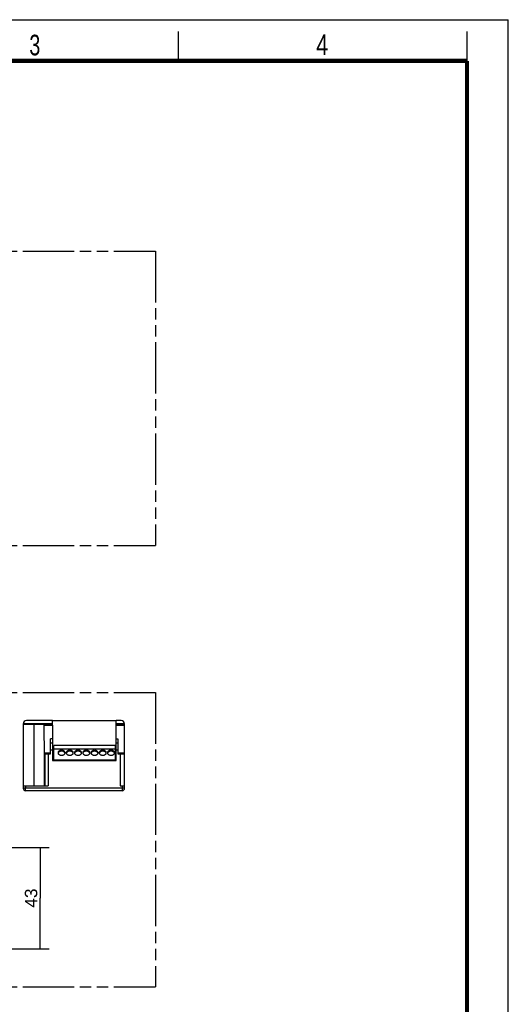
# Model space of a CAD drawing. Header units: millimetres. Extents: x 0 to 210, y 0 to 297.
# Tile 8 of 8: x 127 to 210, y 130 to 297. Entities that reach past the tile are written whole.
import ezdxf
from ezdxf.enums import TextEntityAlignment as Align

# ---------------------------------------------------------------- set-up
doc = ezdxf.new("R2010")
doc.units = ezdxf.units.MM
doc.header["$LTSCALE"] = 19.36
doc.linetypes.add('PHANTOM', pattern=[0.8, 0.45, -0.05, 0.1, -0.05, 0.1, -0.05])
doc.layers.get('0').update_dxf_attribs({"linetype": 'CONTINUOUS'})
for name, color, linetype in [('DEFAULT_3', 7, 'PHANTOM'), ('Z_AXIS', 7, 'CONTINUOUS'), ('Z_DIM_2D', 7, 'CONTINUOUS')]:
    doc.layers.add(name, color=color, linetype=linetype)
doc.styles.add('TEXTSTYLE_2', font='txt', dxfattribs={"width": 0.75})
doc.styles.add('TEXTSTYLE_3', font='helveticaneueltw1g-ltcn.otf')
doc.dimstyles.new('DIMSTYLE_4', dxfattribs={"dimtxt": 2.1, "dimasz": 3.5, "dimexe": 1.5, "dimexo": 0, "dimgap": 0.525, "dimtad": 1, "dimdec": 3, "dimlfac": 2.5, "dimdsep": 46, "dimtxsty": 'TEXTSTYLE_3', "dimcen": 0.09, "dimclrt": 5, "dimadec": 0, "dimazin": 0, "dimtp": 0.3, "dimtm": 0.3, "dimtfac": 1, "dimtdec": 3, "dimtofl": 0, "dimtmove": 0, "dimatfit": 3, "dimfxl": 0, "dimtolj": 1, "dimarcsym": 0})

# ---------------------------------------------------------------- blocks, each defined once
blk = doc.blocks.new('*D6')
at = {"layer": 'Z_DIM_2D', "color": 2, "linetype": 'Continuous'}
for p, q in [((109.48, 156.36), (132.05, 156.36)), ((130.55, 156.36), (130.55, 147.76)), ((130.55, 139.16), (130.55, 147.76)), ((109.48, 139.16), (132.05, 139.16))]:
    blk.add_line(p, q, dxfattribs=at)
at = {"layer": 'Z_DIM_2D', "color": 5, "linetype": 'Continuous', "style": 'TEXTSTYLE_3'}
blk.add_text('43', height=2.1, rotation=90, dxfattribs=at).set_placement((130.02, 147.76), align=Align.CENTER)
blk = doc.blocks.new('_NONE')

msp = doc.modelspace()

# ---------------------------------------------------------------- linework, layer by layer
at = {"color": 2, "linetype": 'Continuous'}
for p, q in [((0, 297), (210, 297)), ((210, 0), (210, 297)), ((154, 290), (154, 295)), ((203, 290), (203, 295))]:
    msp.add_line(p, q, dxfattribs=at)
at = {"color": 7, "linetype": 'Continuous'}
for p, q in [((132.59827, 177.92741), (143.41147, 177.92741)), ((132.59827, 177.1309), (132.59827, 171.12741)), ((143.41147, 172.92741), (143.41147, 177.1309)), ((132.29828, 172.24741), (132.29828, 174.81846)), ((132.59827, 174.81846), (132.29828, 174.81846)), ((132.29828, 174.12741), (132.59828, 174.12741)), ((143.40947, 174.12741), (143.70947, 174.12741)), ((143.41147, 174.81846), (143.70947, 174.81846)), ((143.70947, 174.81846), (143.70947, 172.24741)), ((132.85147, 171.12741), (132.85147, 173.68741)), ((143.25147, 173.68741), (132.85147, 173.68741)), ((143.25147, 173.04741), (132.85147, 173.04741)), ((133.57587, 172.41829), (133.56088, 172.36981)), ((133.6057, 172.47502), (133.57587, 172.41829)), ((134.72708, 172.41829), (134.69725, 172.47502)), ((134.74207, 172.36981), (134.72708, 172.41829)), ((134.97587, 172.41829), (134.96088, 172.36981)), ((135.0057, 172.47502), (134.97587, 172.41829)), ((136.12708, 172.41829), (136.09725, 172.47502)), ((136.14207, 172.36981), (136.12708, 172.41829)), ((136.37587, 172.41829), (136.36088, 172.36981)), ((136.4057, 172.47502), (136.37587, 172.41829)), ((137.52708, 172.41829), (137.49725, 172.47502)), ((137.54207, 172.36981), (137.52708, 172.41829)), ((137.77587, 172.41829), (137.76088, 172.36981)), ((137.8057, 172.47502), (137.77587, 172.41829)), ((138.92708, 172.41829), (138.89725, 172.47502)), ((138.94207, 172.36981), (138.92708, 172.41829)), ((139.17587, 172.41829), (139.16088, 172.36981)), ((139.2057, 172.47502), (139.17587, 172.41829)), ((140.32708, 172.41829), (140.29725, 172.47502)), ((140.34207, 172.36981), (140.32708, 172.41829)), ((140.57587, 172.41829), (140.56088, 172.36981)), ((140.6057, 172.47502), (140.57587, 172.41829)), ((141.72708, 172.41829), (141.69725, 172.47502)), ((141.74207, 172.36981), (141.72708, 172.41829)), ((141.97587, 172.41829), (141.96088, 172.36981)), ((142.0057, 172.47502), (141.97587, 172.41829)), ((143.12708, 172.41829), (143.09725, 172.47502)), ((143.14207, 172.36981), (143.12708, 172.41829)), ((143.25147, 173.68741), (143.25147, 171.12741)), ((143.41147, 171.12741), (143.40947, 172.92741)), ((131.89828, 172.24741), (132.29828, 172.24741)), ((143.25147, 171.16741), (132.85147, 171.16741)), ((143.70947, 172.24741), (144.10947, 172.24741)), ((144.45147, 166.00741), (128.05147, 166.00741))]:
    msp.add_line(p, q, dxfattribs=at)
at = {"color": 9, "linetype": 'Continuous'}
for p, q in [((131.23549, 172.44392), (132.29828, 172.44392)), ((132.29828, 172.92741), (132.59828, 172.92741)), ((143.40947, 172.92741), (143.70947, 172.92741)), ((143.70947, 172.44392), (144.85147, 172.44392)), ((144.85147, 166.40741), (127.65147, 166.40741)), ((128.05147, 166.00741), (128.05147, 166.40741)), ((144.45147, 166.40741), (144.45147, 166.00741))]:
    msp.add_line(p, q, dxfattribs=at)
at = {"color": 7, "linetype": 'Continuous', "const_width": 0.7}
for points in [[(7, 290), (203, 290)], [(203, 7), (203, 290)]]:
    msp.add_lwpolyline(points, dxfattribs=at)
at = {"color": 7, "linetype": 'Continuous'}
for points in [[(134.15147, 172.86446), (134.07251, 172.86073), (133.99618, 172.85001), (133.92189, 172.83212), (133.85147, 172.80762), (133.78626, 172.77675), (133.72721, 172.7402), (133.67551, 172.69845), (133.63186, 172.65233), (133.59721, 172.60254), (133.57192, 172.55001), (133.55667, 172.49557), (133.55147, 172.4402)], [(133.55147, 172.4402), (133.55667, 172.38483), (133.57192, 172.33039), (133.59721, 172.27786), (133.63186, 172.22807), (133.67551, 172.18195), (133.72721, 172.1402), (133.78626, 172.10364), (133.85147, 172.07277), (133.92189, 172.04827), (133.99618, 172.03039), (134.07251, 172.01967), (134.15147, 172.01593)], [(134.15147, 172.72304), (134.06524, 172.71857), (133.98244, 172.70586), (133.90226, 172.68464), (133.82709, 172.65569), (133.75862, 172.61936), (133.69802, 172.57661), (133.6468, 172.52812), (133.6057, 172.47502)], [(134.75147, 172.4402), (134.74628, 172.49557), (134.73103, 172.55001), (134.70574, 172.60254), (134.67109, 172.65233), (134.62743, 172.69845), (134.57574, 172.7402), (134.51669, 172.77675), (134.45147, 172.80762), (134.38106, 172.83212), (134.30677, 172.85001), (134.23044, 172.86073), (134.15147, 172.86446)], [(134.69725, 172.47502), (134.65615, 172.52812), (134.60492, 172.57661), (134.54433, 172.61936), (134.47586, 172.65569), (134.40068, 172.68464), (134.32051, 172.70586), (134.23771, 172.71857), (134.15147, 172.72304)], [(134.15147, 172.01593), (134.23044, 172.01967), (134.30677, 172.03039), (134.38106, 172.04827), (134.45147, 172.07277), (134.51669, 172.10364), (134.57574, 172.1402), (134.62743, 172.18195), (134.67109, 172.22807), (134.70574, 172.27786), (134.73103, 172.33039), (134.74628, 172.38483), (134.75147, 172.4402)], [(135.55147, 172.86446), (135.47251, 172.86073), (135.39618, 172.85001), (135.32189, 172.83212), (135.25147, 172.80762), (135.18626, 172.77675), (135.12721, 172.7402), (135.07551, 172.69845), (135.03186, 172.65233), (134.99721, 172.60254), (134.97192, 172.55001), (134.95667, 172.49557), (134.95147, 172.4402)], [(134.95147, 172.4402), (134.95667, 172.38483), (134.97192, 172.33039), (134.99721, 172.27786), (135.03186, 172.22807), (135.07551, 172.18195), (135.12721, 172.1402), (135.18626, 172.10364), (135.25147, 172.07277), (135.32189, 172.04827), (135.39618, 172.03039), (135.47251, 172.01967), (135.55147, 172.01593)], [(135.55147, 172.72304), (135.46524, 172.71857), (135.38244, 172.70586), (135.30226, 172.68464), (135.22709, 172.65569), (135.15862, 172.61936), (135.09802, 172.57661), (135.0468, 172.52812), (135.0057, 172.47502)], [(136.15147, 172.4402), (136.14628, 172.49557), (136.13103, 172.55001), (136.10574, 172.60254), (136.07109, 172.65233), (136.02743, 172.69845), (135.97574, 172.7402), (135.91669, 172.77675), (135.85147, 172.80762), (135.78106, 172.83212), (135.70677, 172.85001), (135.63044, 172.86073), (135.55147, 172.86446)], [(136.09725, 172.47502), (136.05615, 172.52812), (136.00492, 172.57661), (135.94433, 172.61936), (135.87586, 172.65569), (135.80068, 172.68464), (135.72051, 172.70586), (135.63771, 172.71857), (135.55147, 172.72304)], [(135.55147, 172.01593), (135.63044, 172.01967), (135.70677, 172.03039), (135.78106, 172.04827), (135.85147, 172.07277), (135.91669, 172.10364), (135.97574, 172.1402), (136.02743, 172.18195), (136.07109, 172.22807), (136.10574, 172.27786), (136.13103, 172.33039), (136.14628, 172.38483), (136.15147, 172.4402)], [(136.95147, 172.86446), (136.87251, 172.86073), (136.79618, 172.85001), (136.72189, 172.83212), (136.65147, 172.80762), (136.58626, 172.77675), (136.52721, 172.7402), (136.47551, 172.69845), (136.43186, 172.65233), (136.39721, 172.60254), (136.37192, 172.55001), (136.35667, 172.49557), (136.35147, 172.4402)], [(136.35147, 172.4402), (136.35667, 172.38483), (136.37192, 172.33039), (136.39721, 172.27786), (136.43186, 172.22807), (136.47551, 172.18195), (136.52721, 172.1402), (136.58626, 172.10364), (136.65147, 172.07277), (136.72189, 172.04827), (136.79618, 172.03039), (136.87251, 172.01967), (136.95147, 172.01593)], [(136.95147, 172.72304), (136.86524, 172.71857), (136.78244, 172.70586), (136.70226, 172.68464), (136.62709, 172.65569), (136.55862, 172.61936), (136.49802, 172.57661), (136.4468, 172.52812), (136.4057, 172.47502)], [(137.55147, 172.4402), (137.54628, 172.49557), (137.53103, 172.55001), (137.50574, 172.60254), (137.47109, 172.65233), (137.42743, 172.69845), (137.37574, 172.7402), (137.31669, 172.77675), (137.25147, 172.80762), (137.18106, 172.83212), (137.10677, 172.85001), (137.03044, 172.86073), (136.95147, 172.86446)], [(137.49725, 172.47502), (137.45615, 172.52812), (137.40492, 172.57661), (137.34433, 172.61936), (137.27586, 172.65569), (137.20068, 172.68464), (137.12051, 172.70586), (137.03771, 172.71857), (136.95147, 172.72304)], [(136.95147, 172.01593), (137.03044, 172.01967), (137.10677, 172.03039), (137.18106, 172.04827), (137.25147, 172.07277), (137.31669, 172.10364), (137.37574, 172.1402), (137.42743, 172.18195), (137.47109, 172.22807), (137.50574, 172.27786), (137.53103, 172.33039), (137.54628, 172.38483), (137.55147, 172.4402)], [(138.35147, 172.86446), (138.27251, 172.86073), (138.19618, 172.85001), (138.12189, 172.83212), (138.05147, 172.80762), (137.98626, 172.77675), (137.92721, 172.7402), (137.87551, 172.69845), (137.83186, 172.65233), (137.79721, 172.60254), (137.77192, 172.55001), (137.75667, 172.49557), (137.75147, 172.4402)], [(137.75147, 172.4402), (137.75667, 172.38483), (137.77192, 172.33039), (137.79721, 172.27786), (137.83186, 172.22807), (137.87551, 172.18195), (137.92721, 172.1402), (137.98626, 172.10364), (138.05147, 172.07277), (138.12189, 172.04827), (138.19618, 172.03039), (138.27251, 172.01967), (138.35147, 172.01593)], [(138.35147, 172.72304), (138.26524, 172.71857), (138.18244, 172.70586), (138.10226, 172.68464), (138.02709, 172.65569), (137.95862, 172.61936), (137.89802, 172.57661), (137.8468, 172.52812), (137.8057, 172.47502)], [(138.95147, 172.4402), (138.94628, 172.49557), (138.93103, 172.55001), (138.90574, 172.60254), (138.87109, 172.65233), (138.82743, 172.69845), (138.77574, 172.7402), (138.71669, 172.77675), (138.65147, 172.80762), (138.58106, 172.83212), (138.50677, 172.85001), (138.43044, 172.86073), (138.35147, 172.86446)], [(138.89725, 172.47502), (138.85615, 172.52812), (138.80492, 172.57661), (138.74433, 172.61936), (138.67586, 172.65569), (138.60068, 172.68464), (138.52051, 172.70586), (138.43771, 172.71857), (138.35147, 172.72304)], [(138.35147, 172.01593), (138.43044, 172.01967), (138.50677, 172.03039), (138.58106, 172.04827), (138.65147, 172.07277), (138.71669, 172.10364), (138.77574, 172.1402), (138.82743, 172.18195), (138.87109, 172.22807), (138.90574, 172.27786), (138.93103, 172.33039), (138.94628, 172.38483), (138.95147, 172.4402)], [(139.75147, 172.86446), (139.67251, 172.86073), (139.59618, 172.85001), (139.52189, 172.83212), (139.45147, 172.80762), (139.38626, 172.77675), (139.32721, 172.7402), (139.27551, 172.69845), (139.23186, 172.65233), (139.19721, 172.60254), (139.17192, 172.55001), (139.15667, 172.49557), (139.15147, 172.4402)], [(139.15147, 172.4402), (139.15667, 172.38483), (139.17192, 172.33039), (139.19721, 172.27786), (139.23186, 172.22807), (139.27551, 172.18195), (139.32721, 172.1402), (139.38626, 172.10364), (139.45147, 172.07277), (139.52189, 172.04827), (139.59618, 172.03039), (139.67251, 172.01967), (139.75147, 172.01593)], [(139.75147, 172.72304), (139.66524, 172.71857), (139.58244, 172.70586), (139.50226, 172.68464), (139.42709, 172.65569), (139.35862, 172.61936), (139.29802, 172.57661), (139.2468, 172.52812), (139.2057, 172.47502)], [(140.35147, 172.4402), (140.34628, 172.49557), (140.33103, 172.55001), (140.30574, 172.60254), (140.27109, 172.65233), (140.22743, 172.69845), (140.17574, 172.7402), (140.11669, 172.77675), (140.05147, 172.80762), (139.98106, 172.83212), (139.90677, 172.85001), (139.83044, 172.86073), (139.75147, 172.86446)], [(140.29725, 172.47502), (140.25615, 172.52812), (140.20492, 172.57661), (140.14433, 172.61936), (140.07586, 172.65569), (140.00068, 172.68464), (139.92051, 172.70586), (139.83771, 172.71857), (139.75147, 172.72304)], [(139.75147, 172.01593), (139.83044, 172.01967), (139.90677, 172.03039), (139.98106, 172.04827), (140.05147, 172.07277), (140.11669, 172.10364), (140.17574, 172.1402), (140.22743, 172.18195), (140.27109, 172.22807), (140.30574, 172.27786), (140.33103, 172.33039), (140.34628, 172.38483), (140.35147, 172.4402)], [(141.15147, 172.86446), (141.07251, 172.86073), (140.99618, 172.85001), (140.92189, 172.83212), (140.85147, 172.80762), (140.78626, 172.77675), (140.72721, 172.7402), (140.67551, 172.69845), (140.63186, 172.65233), (140.59721, 172.60254), (140.57192, 172.55001), (140.55667, 172.49557), (140.55147, 172.4402)], [(140.55147, 172.4402), (140.55667, 172.38483), (140.57192, 172.33039), (140.59721, 172.27786), (140.63186, 172.22807), (140.67551, 172.18195), (140.72721, 172.1402), (140.78626, 172.10364), (140.85147, 172.07277), (140.92189, 172.04827), (140.99618, 172.03039), (141.07251, 172.01967), (141.15147, 172.01593)], [(141.15147, 172.72304), (141.06524, 172.71857), (140.98244, 172.70586), (140.90226, 172.68464), (140.82709, 172.65569), (140.75862, 172.61936), (140.69802, 172.57661), (140.6468, 172.52812), (140.6057, 172.47502)], [(141.75147, 172.4402), (141.74628, 172.49557), (141.73103, 172.55001), (141.70574, 172.60254), (141.67109, 172.65233), (141.62743, 172.69845), (141.57574, 172.7402), (141.51669, 172.77675), (141.45147, 172.80762), (141.38106, 172.83212), (141.30677, 172.85001), (141.23044, 172.86073), (141.15147, 172.86446)], [(141.69725, 172.47502), (141.65615, 172.52812), (141.60492, 172.57661), (141.54433, 172.61936), (141.47586, 172.65569), (141.40068, 172.68464), (141.32051, 172.70586), (141.23771, 172.71857), (141.15147, 172.72304)], [(141.15147, 172.01593), (141.23044, 172.01967), (141.30677, 172.03039), (141.38106, 172.04827), (141.45147, 172.07277), (141.51669, 172.10364), (141.57574, 172.1402), (141.62743, 172.18195), (141.67109, 172.22807), (141.70574, 172.27786), (141.73103, 172.33039), (141.74628, 172.38483), (141.75147, 172.4402)], [(142.55147, 172.86446), (142.47251, 172.86073), (142.39618, 172.85001), (142.32189, 172.83212), (142.25147, 172.80762), (142.18626, 172.77675), (142.12721, 172.7402), (142.07551, 172.69845), (142.03186, 172.65233), (141.99721, 172.60254), (141.97192, 172.55001), (141.95667, 172.49557), (141.95147, 172.4402)], [(141.95147, 172.4402), (141.95667, 172.38483), (141.97192, 172.33039), (141.99721, 172.27786), (142.03186, 172.22807), (142.07551, 172.18195), (142.12721, 172.1402), (142.18626, 172.10364), (142.25147, 172.07277), (142.32189, 172.04827), (142.39618, 172.03039), (142.47251, 172.01967), (142.55147, 172.01593)], [(142.55147, 172.72304), (142.46524, 172.71857), (142.38244, 172.70586), (142.30226, 172.68464), (142.22709, 172.65569), (142.15862, 172.61936), (142.09802, 172.57661), (142.0468, 172.52812), (142.0057, 172.47502)], [(143.15147, 172.4402), (143.14628, 172.49557), (143.13103, 172.55001), (143.10574, 172.60254), (143.07109, 172.65233), (143.02743, 172.69845), (142.97574, 172.7402), (142.91669, 172.77675), (142.85147, 172.80762), (142.78106, 172.83212), (142.70677, 172.85001), (142.63044, 172.86073), (142.55147, 172.86446)], [(143.09725, 172.47502), (143.05615, 172.52812), (143.00492, 172.57661), (142.94433, 172.61936), (142.87586, 172.65569), (142.80068, 172.68464), (142.72051, 172.70586), (142.63771, 172.71857), (142.55147, 172.72304)], [(142.55147, 172.01593), (142.63044, 172.01967), (142.70677, 172.03039), (142.78106, 172.04827), (142.85147, 172.07277), (142.91669, 172.10364), (142.97574, 172.1402), (143.02743, 172.18195), (143.07109, 172.22807), (143.10574, 172.27786), (143.13103, 172.33039), (143.14628, 172.38483), (143.15147, 172.4402)]]:
    msp.add_lwpolyline(points, dxfattribs=at)
for centre, start, end in [((128.05147, 166.40741), 180, 270), ((144.45147, 166.40741), 270, 360)]:
    msp.add_arc(centre, 0.4, start, end, dxfattribs=at)
at = {"layer": 'DEFAULT_3', "color": 91, "linetype": 'PHANTOM', "true_color": 0x80ff80}
for p, q in [((50.12864, 257.68), (150.12864, 257.68)), ((150.12864, 257.68), (150.12864, 207.68)), ((50.12864, 207.68), (150.12864, 207.68)), ((50.12864, 182.68), (150.12864, 182.68)), ((150.12864, 182.68), (150.12864, 132.68)), ((50.12864, 132.68), (150.12864, 132.68))]:
    msp.add_line(p, q, dxfattribs=at)
at = {"layer": 'Z_AXIS', "color": 7, "linetype": 'Continuous'}
for p, q in [((127.65147, 177.36741), (127.65147, 166.40741)), ((127.65147, 177.32741), (132.59827, 177.32741)), ((132.59827, 177.92741), (128.21147, 177.92741)), ((132.59827, 177.1309), (132.59827, 177.92741)), ((144.29147, 177.92741), (143.41147, 177.92741)), ((143.41147, 177.1309), (143.41147, 177.92741)), ((143.41147, 177.32741), (144.85147, 177.32741)), ((144.85147, 166.40741), (144.85147, 177.36741)), ((131.26361, 166.80741), (131.26361, 172.24741)), ((131.26361, 172.24741), (131.89828, 172.24741)), ((131.89828, 172.24741), (131.89828, 166.80741)), ((132.59827, 171.12741), (143.41147, 171.12741)), ((144.10947, 172.24741), (144.85147, 172.24741)), ((144.10947, 172.24741), (144.10947, 166.80741)), ((127.65147, 166.80741), (131.89828, 166.80741)), ((144.10947, 166.80741), (144.85147, 166.80741))]:
    msp.add_line(p, q, dxfattribs=at)
at = {"layer": 'Z_AXIS', "color": 9, "linetype": 'Continuous'}
for p, q in [((127.65257, 177.40241), (132.59827, 177.40241)), ((129.49108, 166.80741), (129.49108, 177.32741)), ((143.41147, 177.40241), (144.85038, 177.40241)), ((131.21874, 177.1309), (132.59827, 177.1309)), ((143.41147, 177.1309), (144.85147, 177.1309)), ((131.38361, 166.80741), (131.38361, 172.24741)), ((144.15707, 166.80741), (144.15707, 172.24741)), ((128.05147, 166.80741), (128.05147, 166.40741)), ((144.45147, 166.80741), (144.45147, 166.40741))]:
    msp.add_line(p, q, dxfattribs=at)
at = {"layer": 'Z_AXIS', "color": 7, "linetype": 'Continuous'}
for points in [[(131.21874, 177.1309), (131.21807, 177.16158), (131.21634, 177.19094), (131.21345, 177.21933), (131.20942, 177.24565), (131.2042, 177.26904), (131.19777, 177.28914), (131.19005, 177.30547), (131.18115, 177.31758), (131.1713, 177.32482), (131.16031, 177.32741)], [(131.25991, 172.24741), (131.2576, 172.24991), (131.25488, 172.25701), (131.25176, 172.26892), (131.24846, 172.28503), (131.24519, 172.30501), (131.24212, 172.32836), (131.23945, 172.35478), (131.23735, 172.38336), (131.23603, 172.41295), (131.23549, 172.44392)]]:
    msp.add_lwpolyline(points, dxfattribs=at)
for centre, start, end in [((128.21147, 177.36741), 90, 180), ((144.29147, 177.36741), 0, 90)]:
    msp.add_arc(centre, 0.56, start, end, dxfattribs=at)
msp.add_ellipse((129.49108, 154.42692), major_axis=(0, 101.54814), ratio=0.017455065, start_param=-1.392428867, end_param=-1.345312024, dxfattribs=at)

# ---------------------------------------------------------------- texts
at = {"color": 5, "linetype": 'Continuous', "style": 'TEXTSTYLE_2'}
for s, width, p in [('3', 0.714286, (128.68391, 290.94286)), ('4', 0.785714, (177.38314, 290.99105))]:
    msp.add_text(s, height=3.5, dxfattribs=dict(at, width=width)).set_placement(p)

# ---------------------------------------------------------------- dimensions: what is measured, and where the dimension line sits
at = {"layer": 'Z_DIM_2D', "color": 2, "linetype": 'Continuous'}
dim = msp.add_linear_dim(base=(130.54958, 156.36217), p1=(109.48184, 139.16217), p2=(109.48184, 156.36217), angle=90, dimstyle='DIMSTYLE_4', override={"dimblk1": 'NONE', "dimblk2": 'NONE', "dimsah": 1}, dxfattribs=at)
dim.commit()
dim.dimension.update_dxf_attribs({"geometry": '*D6', "text_midpoint": (130.54958, 147.76217), "dimtype": 160})

doc.saveas('drawing.dxf')
